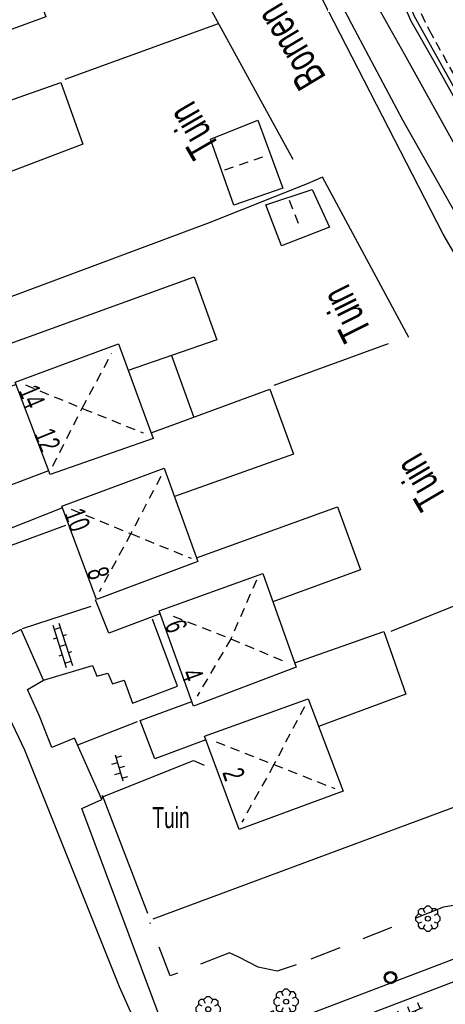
# Model space of a CAD drawing. Extents: x 99796 to 103543, y 406299 to 407646.
# Tile 16 of 85: x 100842 to 100876, y 407125 to 407205. Entities that reach past the tile are written whole.
import ezdxf
from ezdxf.enums import TextEntityAlignment as Align

# ---------------------------------------------------------------- set-up
doc = ezdxf.new("R2010")
doc.units = 0
for name, pattern in [('Cult-sch', [4.5, 2.5, -2]), ('Mi-knt-strp', [1.15, 0.75, -0.4]), ('Noklijn', [1.25, 0.75, -0.5])]:
    doc.linetypes.add(name, pattern=pattern)
for name, color, linetype in [('1101', 252, 'CONTINUOUS'), ('1104', 252, 'CONTINUOUS'), ('1106', 252, 'CONTINUOUS'), ('1108', 252, 'CONTINUOUS'), ('1110', 252, 'CONTINUOUS'), ('1112', 252, 'CONTINUOUS'), ('1207', 252, 'Mi-knt-strp'), ('1701', 252, 'CONTINUOUS'), ('1901', 252, 'Noklijn'), ('2001', 252, 'CONTINUOUS'), ('2006', 252, 'Heg haag'), ('2010', 252, 'Cult-sch'), ('2401', 252, 'CONTINUOUS'), ('2901', 252, 'CONTINUOUS'), ('4406', 252, 'CONTINUOUS'), ('4413', 252, 'CONTINUOUS'), ('4501', 252, 'CONTINUOUS'), ('4502', 252, 'CONTINUOUS')]:
    doc.layers.add(name, color=color, linetype=linetype)
doc.linetypes.add('Heg haag', pattern='A,4,-1,[4,dgnlstyle.shx,S=0.004016,R=0,X=0,Y=0],-1', length=6)

# ---------------------------------------------------------------- blocks, each defined once
blk = doc.blocks.new('OV6', base_point=(97503.821083, 403517.176353))
at = {"layer": '4413'}
for points in [[(97503.852333, 403517.176353, 0), (97503.852333, 403517.207603, 0)], [(97503.977333, 403517.176353, 0), (97503.977333, 403517.207603, 0)], [(97504.102333, 403517.176353, 0), (97504.102333, 403517.207603, 0)], [(97503.821083, 403517.176353, 0), (97504.133583, 403517.176353, 0)], [(97503.914833, 403517.176353, 0), (97503.914833, 403517.145103, 0)], [(97504.039833, 403517.176353, 0), (97504.039833, 403517.145103, 0)]]:
    blk.add_polyline3d(points, dxfattribs=at)
blk = doc.blocks.new('OV2', base_point=(97503.821083, 403517.176353))
at = {"layer": '4406'}
for points in [[(97503.852333, 403517.020103, 0), (97503.852333, 403517.332603, 0)], [(97503.914833, 403517.020103, 0), (97503.914833, 403517.332603, 0)], [(97503.914833, 403517.301353, 0), (97503.852333, 403517.301353, 0)], [(97503.821083, 403517.238853, 0), (97503.852333, 403517.238853, 0)], [(97503.914833, 403517.176353, 0), (97503.852333, 403517.176353, 0)], [(97503.946083, 403517.238853, 0), (97503.914833, 403517.238853, 0)], [(97503.821083, 403517.113853, 0), (97503.852333, 403517.113853, 0)], [(97503.946083, 403517.113853, 0), (97503.914833, 403517.113853, 0)], [(97503.914833, 403517.051353, 0), (97503.852333, 403517.051353, 0)]]:
    blk.add_polyline3d(points, dxfattribs=at)
blk = doc.blocks.new('VERKEERSBORD', base_point=(97503.821083, 403507.602474))
at = {"layer": '2401'}
for radius in [0.5, 0.5, 0.4, 0.4]:
    blk.add_circle((97503.821083, 403507.602474), radius, dxfattribs=at)
blk = doc.blocks.new('BOOM', base_point=(97503.821083, 403507.602474))
at = {"layer": '2901'}
for points in [[(97504.071083, 403508.102474, 0), (97504.196083, 403508.352474, 0), (97503.946083, 403508.602474, 0), (97503.696083, 403508.602474, 0), (97503.446083, 403508.352474, 0), (97503.571083, 403508.102474, 0)], [(97503.321083, 403507.852474, 0), (97503.071083, 403507.977474, 0), (97502.821083, 403507.727474, 0), (97502.821083, 403507.477474, 0), (97503.071083, 403507.227474, 0), (97503.321083, 403507.352474, 0)], [(97503.491578, 403508.39797, 0), (97503.202364, 403508.39797, 0), (97503.025588, 403508.221193, 0), (97503.025588, 403507.931979, 0)], [(97504.616578, 403507.931979, 0), (97504.616578, 403508.221193, 0), (97504.439801, 403508.39797, 0), (97504.150588, 403508.39797, 0)], [(97504.321083, 403507.352474, 0), (97504.571083, 403507.227474, 0), (97504.821083, 403507.477474, 0), (97504.821083, 403507.727474, 0), (97504.571083, 403507.977474, 0), (97504.321083, 403507.852474, 0)], [(97503.025588, 403507.27297, 0), (97503.025588, 403506.983756, 0), (97503.202364, 403506.806979, 0), (97503.491578, 403506.806979, 0)], [(97503.571083, 403507.102474, 0), (97503.446083, 403506.852474, 0), (97503.696083, 403506.602474, 0), (97503.946083, 403506.602474, 0), (97504.196083, 403506.852474, 0), (97504.071083, 403507.102474, 0)], [(97504.150588, 403506.806979, 0), (97504.439801, 403506.806979, 0), (97504.616578, 403506.983756, 0), (97504.616578, 403507.27297, 0)]]:
    blk.add_polyline3d(points, dxfattribs=at)
blk.add_circle((97503.821083, 403507.602474), 0.2, dxfattribs=at)
blk.add_circle((97503.821083, 403507.602474), 0.2, dxfattribs=at)

msp = doc.modelspace()

# ---------------------------------------------------------------- linework, layer by layer
at = {"layer": '1101'}
for points in [[(100859.131945, 407117.650994, 0.229), (100856.647921, 407117.994093, 0.244), (100854.825137, 407118.986138, 0.259), (100853.012038, 407120.652833, 0.253), (100852.13883, 407121.77191, 0.211), (100849.981887, 407126.596906, 0.139), (100842.346159, 407145.687901, 0.076), (100840.071124, 407150.413059, 0.052), (100838.111994, 407154.27693, 0.04), (100835.547132, 407159.255036, 0.001), (100832.579938, 407164.264061, 0.004), (100830.382017, 407167.950981, -0.005), (100829.012973, 407170.171999, -0.005), (100827.649144, 407172.154971, -0.011), (100823.289064, 407178.344168, -0.035), (100820.866135, 407181.515136, -0.05), (100814.361033, 407190.057971, -0.005), (100806.067047, 407200.489157, -0.005), (100796.582085, 407212.53302, 0.049), (100788.133872, 407223.245093, 0.025), (100775.489864, 407239.05895, 0.025), (100762.943831, 407254.974135, 0.064), (100750.150067, 407271.011137, 0.064), (100737.155137, 407287.380063, 0.076)], [(100851.31405, 407252.239027, 0.31), (100850.738866, 407252.037116, 0.244), (100852.513966, 407249.044963, 0.22), (100859.106985, 407236.931064, 0.289), (100860.385877, 407234.653049, 0.289), (100861.100016, 407233.133131, 0.271), (100862.895787, 407228.852936, 0.241696), (100863.306132, 407227.874883, 0.235), (100866.108563, 407221.487945, 0.235), (100871.565101, 407209.052109, 0.235), (100873.495919, 407204.595917, 0.196), (100875.567925, 407200.973072, 0.241), (100879.356918, 407194.121145, 0.301), (100886.123163, 407181.787082, 0.295), (100894.172025, 407167.287134, 0.31), (100902.203006, 407152.742856, 0.337)]]:
    msp.add_polyline3d(points, dxfattribs=at)
at = {"layer": '1104'}
for points in [[(100859.344868, 407231.777399, 0.064727), (100859.52161, 407231.39342, 0.0676), (100861.668495, 407226.449587, 0.0766), (100863.364247, 407222.424039, 0.1246), (100864.194485, 407220.453585, 0.122487), (100865.721983, 407216.82828, 0.118601), (100867.670683, 407212.187313, 0.1456), (100869.076235, 407209.122517, 0.1306), (100870.771242, 407205.805518, 0.1246), (100872.959105, 407201.93904, 0.181), (100879.207162, 407190.68084, 0.208), (100886.569825, 407177.381181, 0.229), (100893.583057, 407164.579966, 0.289), (100900.604111, 407151.779123, 0.358)], [(100857.023534, 407230.49416, 0.033542), (100859.424007, 407225.095444, -0.005782), (100862.107334, 407219.115981, 0.009419), (100863.495005, 407215.413787, 0.1002), (100865.016041, 407212.007382, -0.043799), (100866.538939, 407208.567449, -0.017081), (100868.695882, 407204.35042, -0.010682), (100872.823132, 407196.602189, 0.002119), (100874.433211, 407193.760148, 0.021605)], [(100874.433211, 407193.760148, 0.021605), (100882.077498, 407180.266791, 0.114118), (100891.121385, 407163.918727, 0.123719), (100898.335037, 407150.595599, 0.179119)]]:
    msp.add_polyline3d(points, dxfattribs=at)
at = {"layer": '1106'}
msp.add_polyline3d([(100863.270935, 407229.140007, 0.268), (100864.908007, 407225.339823, 0.268), (100870.618877, 407212.461122, 0.244), (100872.940851, 407207.060941, 0.229), (100873.716084, 407205.105909, 0.232), (100873.745141, 407205.029168, 0.232), (100876.761881, 407199.62787, 0.262), (100886.896906, 407181.251013, 0.313), (100897.712914, 407161.581852, 0.364), (100902.970043, 407152.371072, 0.388)], dxfattribs=at)
at = {"layer": '1108'}
msp.add_polyline3d([(100882.277918, 407128.965073, 0.376), (100881.893096, 407128.874921, 0.388), (100867.184905, 407123.240047, 0.352), (100862.530154, 407121.431046, 0.382), (100862.190035, 407121.03989, 0.37)], dxfattribs=at)
at = {"layer": '1110'}
for points in [[(100838.886109, 407161.388137, 0.253), (100845.657942, 407163.875141, 0.349)], [(100843.838138, 407151.361146, 0.256), (100847.801102, 407152.543925, 0.352), (100848.150906, 407151.684873, 0.364), (100849.046094, 407151.927017, 0.379), (100849.414152, 407151.060887, 0.385), (100850.367082, 407151.345127, 0.403), (100851.020125, 407149.495148, 0.433), (100854.666067, 407150.867917, 0.421), (100852.648077, 407156.287842, 0.406)], [(100851.412026, 407147.993856, 0.376), (100846.596343, 407146.102898, 0.205)], [(100848.543925, 407141.702958, 0.205), (100848.61396, 407141.939887, 0.217), (100855.946821, 407144.860142, 0.337), (100856.82301, 407144.477182, 0.343)]]:
    msp.add_polyline3d(points, dxfattribs=at)
at = {"layer": '1112'}
for points in [[(100843.838138, 407151.361146, 0.256), (100842.048881, 407155.432143, 0.256), (100840.401185, 407154.618167, 0.256), (100839.783159, 407155.702972, 0.16), (100837.241394, 407160.571926, 0.089406), (100838.886109, 407161.388137, 0.253)], [(100848.543925, 407141.702958, 0.205), (100846.350846, 407146.656849, 0.205), (100844.531042, 407145.918869, 0.205), (100843.528939, 407148.440891, 0.188), (100842.568931, 407150.610872, 0.181), (100843.838138, 407151.361146, 0.256)], [(100890.877006, 407134.171166, 0.211), (100878.922177, 407129.579001, 0.373), (100862.971974, 407123.482936, 0.367), (100862.396044, 407124.660128, 0.364), (100860.787836, 407123.845034, 0.382), (100861.266909, 407122.724839, 0.385), (100858.576131, 407121.605017, 0.385), (100853.665826, 407122.972944, 0.28), (100846.933109, 407140.982114, 0.208), (100848.543925, 407141.702958, 0.205)]]:
    msp.add_polyline3d(points, dxfattribs=at)
at = {"layer": '1207'}
msp.add_polyline3d([(100836.113003, 407277.971097, 0.331), (100843.055827, 407267.098092, 0.307), (100847.800675, 407259.109004, 0.318326), (100849.340019, 407256.51715, 0.322), (100855.389891, 407245.586031, 0.322), (100861.187932, 407235.085928, 0.331), (100861.383138, 407234.699988, 0.34), (100863.239822, 407230.418884, 0.328), (100863.664586, 407229.441237, 0.326752), (100868.343097, 407218.673044, 0.313), (100871.002955, 407212.554999, 0.292), (100873.318968, 407207.249068, 0.238), (100874.959958, 407203.895935, 0.259), (100881.541056, 407191.942968, 0.322), (100891.220105, 407174.399831, 0.34), (100899.279771, 407159.747892, 0.377622), (100899.595675, 407159.17308, 0.379098), (100902.428014, 407154.024356, 0.392319)], dxfattribs=at)
at = {"layer": '1701'}
for points in [[(100824.767632, 407200.170272, 3.21), (100820.692164, 407198.613846, 3.274), (100818.42905, 407204.44616, 3.235), (100823.957009, 407206.432112, 3.247), (100825.06491, 407203.717866, 3.262), (100842.203108, 407209.971883, 3.268), (100844.025147, 407204.92784, 3.169), (100833.868143, 407201.198824, 3.144146)], [(100835.672301, 407196.260952, 3.201391), (100845.25114, 407199.621164, 3.235), (100847.034064, 407194.653117, 3.214), (100837.599022, 407191.053369, 3.127563)], [(100841.642824, 407175.234669, 3.207833), (100837.388915, 407173.671909, 3.211), (100836.225135, 407176.772096, 3.214), (100856.013132, 407183.935829, 3.229), (100857.841132, 407178.844848, 3.232), (100850.694907, 407176.360451, 3.232)], [(100854.186994, 407177.574524, 3.019903), (100855.971036, 407172.579654, 2.996589)], [(100852.543769, 407171.316781, 3.240941), (100862.115902, 407174.843886, 3.244), (100864.016173, 407169.612088, 3.247), (100854.41908, 407166.196369, 3.123472)], [(100845.385251, 407165.260576, 3.210547), (100841.101912, 407163.568922, 3.259), (100839.928073, 407166.631856, 3.259), (100844.281447, 407168.277689, 3.255833)], [(100856.200514, 407161.244713, 3.259884), (100867.583883, 407165.354826, 3.214), (100869.427157, 407160.273903, 3.214), (100862.369222, 407157.685571, 3.133269)], [(100853.274298, 407156.715878, 3.247493), (100849.126932, 407155.153119, 3.277), (100848.055912, 407157.846504, 3.273809)], [(100864.129049, 407152.748816, 3.271), (100871.308056, 407155.292072, 3.271), (100873.105136, 407150.230893, 3.244), (100866.045338, 407147.617602, 3.115416)], [(100856.947807, 407146.547326, 3.21532), (100852.835831, 407144.990899, 3.256), (100851.657895, 407148.088106, 3.256), (100855.814946, 407149.619945, 3.271557)]]:
    msp.add_polyline3d(points, dxfattribs=at)
for points in [[(100859.213901, 407189.704814, 2.344), (100857.318846, 407195.034959, 2.284), (100861.139876, 407196.592876, 2.263), (100863.17314, 407191.098817, 2.281)], [(100863.066969, 407186.425813, 2.342973), (100861.791057, 407189.730891, 2.345973), (100865.520072, 407190.977, 2.30311), (100866.924134, 407187.92785, 2.297972)], [(100852.706936, 407170.871981, 3.610587), (100844.398049, 407167.971098, 3.610654), (100841.573161, 407175.419071, 3.613587), (100849.902165, 407178.522982, 3.613587)], [(100856.308175, 407160.945945, 3.649), (100848.112908, 407157.86811, 3.649), (100845.328999, 407165.412941, 3.649), (100853.596908, 407168.48109, 3.649)], [(100864.249003, 407152.41205, 3.6292), (100855.943096, 407149.261945, 3.6292), (100853.188989, 407156.953924, 3.6292), (100861.554873, 407159.969919, 3.6292)], [(100868.024958, 407142.389902, 3.622004), (100859.647152, 407139.304989, 3.622004), (100856.837911, 407146.841996, 3.625004), (100865.19709, 407149.857991, 3.624983)]]:
    msp.add_polyline3d(points, close=True, dxfattribs=at)
at = {"layer": '1901'}
for points in [[(100858.485979, 407192.559131, 3.04), (100861.811918, 407193.69311, 3.037)], [(100863.683877, 407190.132105, 2.716), (100864.567888, 407187.864148, 2.716)], [(100844.595117, 407168.636062, 3.64), (100846.955833, 407173.313164, 4.413), (100849.344862, 407177.729868, 3.538)], [(100842.39496, 407175.204121, 3.628), (100847.047848, 407173.275166, 4.429), (100851.901156, 407171.330937, 3.58)], [(100853.307826, 407167.790049, 3.589), (100850.896073, 407163.185962, 4.36)], [(100846.082998, 407165.157013, 3.607), (100850.896073, 407163.185962, 4.36)], [(100850.896073, 407163.185962, 4.36), (100848.344994, 407158.492096, 3.649)], [(100850.896073, 407163.185962, 4.36), (100855.762047, 407161.195167, 3.598)], [(100861.038921, 407159.43385, 3.586), (100858.97213, 407154.703104, 4.261)], [(100854.317007, 407156.529986, 3.625), (100858.97213, 407154.703104, 4.261)], [(100858.97213, 407154.703104, 4.261), (100856.242982, 407150.059902, 3.673)], [(100858.97213, 407154.703104, 4.261), (100863.445086, 407152.790912, 3.583)], [(100864.905027, 407149.207928, 3.604), (100862.441865, 407144.534924, 4.405)], [(100857.778919, 407146.377825, 3.691), (100862.441865, 407144.534924, 4.405)], [(100862.441865, 407144.534924, 4.405), (100859.860984, 407139.89582, 3.616)], [(100862.441865, 407144.534924, 4.405), (100867.359993, 407142.597028, 3.604)]]:
    msp.add_polyline3d(points, dxfattribs=at)
at = {"layer": '2001'}
for points in [[(100864.002017, 407193.414085, 2.234365), (100856.507105, 407207.087018, 2.228906), (100848.723111, 407221.056112, 2.222365), (100843.328146, 407230.348849, 2.216365)], [(100845.608023, 407199.896836, 2.161), (100857.980457, 407204.399221, 2.233)], [(100866.359008, 407191.973143, 2.077), (100865.137858, 407191.440054, 2.143), (100857.229066, 407188.27989, 2.245), (100840.562118, 407182.073184, 2.257), (100831.561816, 407178.75097, 1.273)], [(100873.332006, 407179.034837, 2.074), (100866.359008, 407191.973143, 2.077)], [(100862.463099, 407175.172829, 2.074), (100871.698094, 407178.556883, 2.074)], [(100847.662893, 407157.311924, 1.654), (100842.124877, 407155.508139, 1.165)]]:
    msp.add_polyline3d(points, dxfattribs=at)
at = {"layer": '2006'}
for points in [[(100896.367711, 407146.51119, 0.5), (100896.792022, 407147.769966, 0.5), (100896.872116, 407149.150186, 0.5), (100896.596072, 407150.817998, 0.5), (100888.005925, 407167.04201, 0.5), (100876.101014, 407187.361979, 0.5), (100873.140291, 407193.139428, 0.5), (100861.478878, 407215.895095, 0.5), (100849.456993, 407238.763162, 0.5)], [(100881.919173, 407159.319856, 2.191), (100871.885103, 407155.29617, 2.197)], [(100889.038948, 407145.578005, 2.392), (100871.506986, 407139.049061, 2.143), (100852.671174, 407132.042163, 2.077)], [(100852.277038, 407132.505961, 0.925), (100848.61396, 407142.035999, 0.874)]]:
    msp.add_polyline3d(points, dxfattribs=at)
at = {"layer": '2010'}
msp.add_polyline3d([(100895.39094, 407143.570819, 0.193), (100893.102867, 407139.378004, 0.181), (100891.41084, 407137.311958, 0.187), (100890.016091, 407135.705986, 0.193), (100888.730866, 407135.05406, 0.244), (100883.066935, 407132.632994, 0.301), (100881.704969, 407132.780143, 0.316), (100878.520963, 407133.424991, 0.34), (100876.137895, 407133.024894, 0.34), (100864.243043, 407128.364929, 0.37), (100862.69593, 407127.862015, 0.328), (100861.180854, 407128.177919, 0.328), (100859.618095, 407128.991895, 0.328), (100858.854038, 407129.320838, 0.331), (100854.084921, 407127.463036, 0.343), (100852.448029, 407131.759041, 0.4)], dxfattribs=at)

# ---------------------------------------------------------------- block references
at = {"layer": '2401'}
msp.add_blockref('VERKEERSBORD', (100871.852321, 407127.333396, 0.412), dxfattribs=at)
at = {"layer": '2901'}
for p in [(100874.875021, 407132.092827, 0.343), (100863.429067, 407125.385814, 0.337), (100857.141895, 407124.774866, 0.31)]:
    msp.add_blockref('BOOM', p, dxfattribs=at)
at = {"layer": '4406', "xscale": 8.499999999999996, "yscale": 11.5, "zscale": 8.499999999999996, "rotation": 197.77951}
msp.add_blockref('OV2', (100845.897106, 407154.326104, -0.941), dxfattribs=at)
at = {"layer": '4413', "yscale": 16}
for p, xscale, zscale, rotation in [((100849.632082, 407145.319842, -0.941), 7, 7, 286.230863), ((100872.440172, 407124.0801, -0.941), 6.999999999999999, 6.999999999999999, 22.267033)]:
    msp.add_blockref('OV6', p, dxfattribs=dict(at, xscale=xscale, zscale=zscale, rotation=rotation))

# ---------------------------------------------------------------- texts
at = {"layer": '4501', "width": 0.68}
for s, rotation, p in [('Bomen', 120.989834, (100863.79191, 407202.497461, 0.337)), ('Tuin', 120.068578, (100855.892805, 407195.704766, 0.337)), ('Tuin', 116.56506, (100868.229476, 407180.923187, 0.337)), ('Tuin', 120.465522, (100874.24284, 407167.312839, 0.337))]:
    msp.add_text(s, height=2.5, rotation=rotation, dxfattribs=at).set_placement(p, align=Align.MIDDLE)
at = {"layer": '4502', "width": 0.68}
for s, rotation, p in [('14', 292.694342, (100842.922089, 407174.266093, 0.418)), ('12', 292.103695, (100844.179002, 407170.768046, 0.418)), ('10', 290.373062, (100846.579951, 407164.311, 0.418)), ('8', 286.779016, (100848.280919, 407159.997859, 0.418)), ('6', 289.978523, (100854.559896, 407155.720853, 0.337)), ('4', 289.978523, (100855.863002, 407151.785084, 0.337)), ('2', 288.219039, (100859.216881, 407143.764906, 0.343))]:
    msp.add_text(s, height=1.7, rotation=rotation, dxfattribs=at).set_placement(p, align=Align.MIDDLE)
msp.add_text('Tuin', height=1.7, dxfattribs=at).set_placement((100854.140056, 407140.286975, 0.343), align=Align.MIDDLE)

doc.saveas('drawing.dxf')
